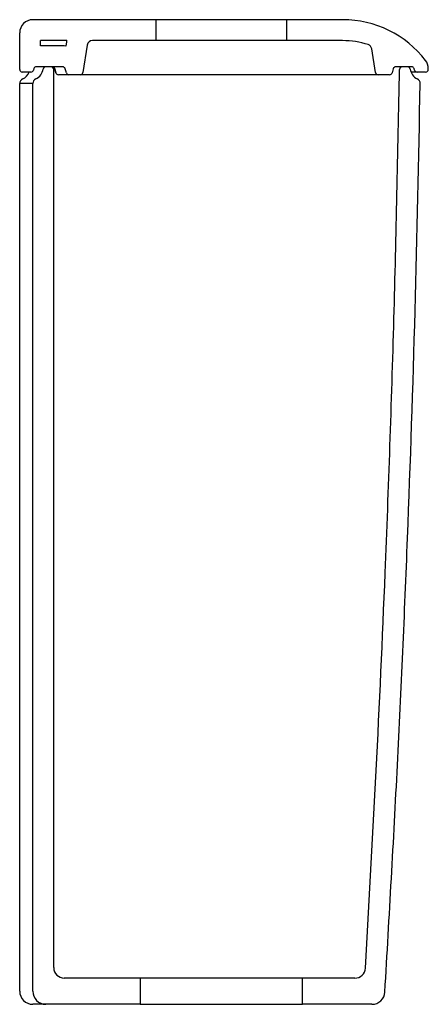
# Model space of a CAD drawing. Header units: millimetres. Extents: x 4057.014 to 4057.17, y 1915.743 to 1916.119.
import ezdxf

# ---------------------------------------------------------------- set-up
doc = ezdxf.new("R2010")
doc.units = ezdxf.units.MM
doc.layers.add('SANINDUSA', color=3, linetype='Continuous')

msp = doc.modelspace()

# ---------------------------------------------------------------- linework, layer by layer
at = {"layer": 'SANINDUSA'}
for p, q in [((4057.066169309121, 1916.118827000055), (4057.019169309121, 1916.118827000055)), ((4057.066169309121, 1916.118827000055), (4057.066169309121, 1916.110827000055)), ((4057.116169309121, 1916.118827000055), (4057.066169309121, 1916.118827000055)), ((4057.116169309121, 1916.110827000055), (4057.116169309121, 1916.118827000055)), ((4057.137443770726, 1916.118827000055), (4057.116169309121, 1916.118827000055)), ((4057.014169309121, 1916.099827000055), (4057.014169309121, 1916.113827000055)), ((4057.022169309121, 1916.108827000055), (4057.022169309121, 1916.110827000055)), ((4057.032138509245, 1916.110827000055), (4057.022169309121, 1916.110827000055)), ((4057.030598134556, 1916.108827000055), (4057.022169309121, 1916.108827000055)), ((4057.03205958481, 1916.110391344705), (4057.031799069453, 1916.108746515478)), ((4057.039961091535, 1916.109139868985), (4057.038302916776, 1916.09867056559)), ((4057.066169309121, 1916.110827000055), (4057.041936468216, 1916.110827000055)), ((4057.116169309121, 1916.110827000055), (4057.066169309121, 1916.110827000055)), ((4057.137443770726, 1916.110827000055), (4057.116169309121, 1916.110827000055)), ((4057.148554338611, 1916.107715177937), (4057.148543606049, 1916.107715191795)), ((4057.149986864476, 1916.09867056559), (4057.148554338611, 1916.107715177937)), ((4057.019594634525, 1916.100136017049), (4057.01939382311, 1916.099517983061)), ((4057.030598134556, 1916.100827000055), (4057.020545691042, 1916.100827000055)), ((4057.026169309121, 1916.100827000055), (4057.02410157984, 1916.100827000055)), ((4057.027169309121, 1915.756827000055), (4057.027169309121, 1916.099827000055)), ((4057.027561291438, 1916.100094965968), (4057.027972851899, 1916.098559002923)), ((4057.027970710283, 1916.09856818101), (4057.027564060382, 1916.1000858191)), ((4057.031970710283, 1916.09856818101), (4057.031564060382, 1916.1000858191)), ((4057.156725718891, 1916.1000858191), (4057.15631906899, 1916.09856818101)), ((4057.16374409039, 1916.100827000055), (4057.157691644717, 1916.100827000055)), ((4057.162233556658, 1916.100827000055), (4057.160152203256, 1916.100827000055)), ((4057.164895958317, 1916.099517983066), (4057.164695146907, 1916.100136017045)), ((4057.170136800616, 1916.099810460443), (4057.170142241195, 1916.100139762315)), ((4057.018442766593, 1916.098827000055), (4057.015169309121, 1916.098827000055)), ((4057.020311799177, 1916.096208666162), (4057.020311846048, 1916.096208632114)), ((4057.030783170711, 1916.097827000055), (4057.028936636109, 1916.097827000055)), ((4057.032936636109, 1916.097827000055), (4057.030783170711, 1916.097827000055)), ((4057.037315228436, 1916.097827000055), (4057.032936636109, 1916.097827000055)), ((4057.040190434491, 1916.097827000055), (4057.037315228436, 1916.097827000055)), ((4057.042818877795, 1916.097827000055), (4057.040190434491, 1916.097827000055)), ((4057.14997972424, 1916.098670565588), (4057.149986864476, 1916.09867056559)), ((4057.155353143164, 1916.097827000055), (4057.150974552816, 1916.097827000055)), ((4057.156316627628, 1916.098559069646), (4057.156319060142, 1916.098568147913)), ((4057.169136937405, 1916.098827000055), (4057.165847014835, 1916.098827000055)), ((4057.014169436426, 1916.09440118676), (4057.014169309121, 1916.09440142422)), ((4057.014169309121, 1915.747827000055), (4057.014169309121, 1916.09440142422)), ((4057.014171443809, 1916.094400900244), (4057.014169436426, 1916.09440118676)), ((4057.016694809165, 1916.09440186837), (4057.016669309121, 1916.094401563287)), ((4057.016751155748, 1916.094402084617), (4057.016694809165, 1916.09440186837)), ((4057.019169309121, 1915.747827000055), (4057.019169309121, 1916.09440142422)), ((4057.060169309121, 1915.752827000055), (4057.031169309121, 1915.752827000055)), ((4057.060169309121, 1915.752827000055), (4057.060169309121, 1915.742827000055)), ((4057.122169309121, 1915.752827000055), (4057.060169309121, 1915.752827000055)), ((4057.122169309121, 1915.742827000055), (4057.122169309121, 1915.752827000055)), ((4057.142122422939, 1915.752827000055), (4057.122169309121, 1915.752827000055)), ((4057.024169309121, 1915.742827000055), (4057.019169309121, 1915.742827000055)), ((4057.060169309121, 1915.742827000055), (4057.024169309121, 1915.742827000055)), ((4057.060169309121, 1915.742827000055), (4057.122169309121, 1915.742827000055)), ((4057.148594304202, 1915.742827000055), (4057.122169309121, 1915.742827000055))]:
    msp.add_line(p, q, dxfattribs=at)
for centre, radius, start, end in [((4057.019169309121, 1916.113827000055), 0.005, 90, 180), ((4057.137443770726, 1916.078827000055), 0.04000000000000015, 37.68305867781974, 90), ((4057.030598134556, 1916.099827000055), 0.009000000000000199, 82.33173892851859, 90), ((4057.041936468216, 1916.108827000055), 0.01000000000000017, 168.4630409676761, 171.0000000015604), ((4057.041936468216, 1916.108827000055), 0.001999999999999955, 90, 171.0000000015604), ((4057.137443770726, 1916.078827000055), 0.03200000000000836, 72.27153136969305, 90), ((4057.14657896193, 1916.107402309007), 0.002000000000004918, 8.999999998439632, 72.27153136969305), ((4057.015169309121, 1916.099827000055), 0.0009999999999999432, 180, 270), ((4057.020545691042, 1916.099827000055), 0.001000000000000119, 90, 162.0000000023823), ((4057.018167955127, 1916.100725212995), 0.004999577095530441, 295.3923458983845, 351.3906382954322), ((4057.018169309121, 1916.100725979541), 0.004999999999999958, 295.3769335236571, 351.3829300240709), ((4057.024099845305, 1916.099827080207), 0.0009999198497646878, 90.00269219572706, 171.3890901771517), ((4057.02410157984, 1916.099827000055), 0.0009999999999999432, 90, 171.382930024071), ((4057.026169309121, 1916.099827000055), 0.0009999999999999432, 0, 90), ((4057.026598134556, 1916.099827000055), 0.001000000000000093, 14.99999999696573, 90), ((4057.030598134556, 1916.099827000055), 0.001000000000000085, 14.99999999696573, 90), ((4057.157691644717, 1916.099827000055), 0.001000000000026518, 90, 165.0000000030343), ((4057.160152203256, 1916.099827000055), 0.001000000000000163, 90, 179.0583306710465), ((4057.162233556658, 1916.099827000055), 0.00100000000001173, 8.448568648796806, 90), ((4057.168168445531, 1916.100708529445), 0.005000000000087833, 188.4485686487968, 243.6595348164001), ((4057.16374409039, 1916.099827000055), 0.001000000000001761, 17.99999971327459, 90), ((4057.165142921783, 1916.100222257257), 0.005000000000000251, 359.0546346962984, 37.68305867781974), ((4057.169136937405, 1916.099827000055), 0.001000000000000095, 270, 359.0523068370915), ((4057.016169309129, 1916.094401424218), 0.002000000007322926, 115.3746271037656, 179.9999999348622), ((4057.013169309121, 1916.100725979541), 0.004999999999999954, 295.3778561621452, 337.3516144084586), ((4057.018442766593, 1916.099827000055), 0.001000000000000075, 270, 342.0000000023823), ((4057.021169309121, 1916.09440142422), 0.00200000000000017, 115.3769335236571, 180), ((4057.028936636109, 1916.098827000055), 0.001000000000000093, 194.9999999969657, 270), ((4057.032936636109, 1916.098827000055), 0.001000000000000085, 194.9999999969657, 270), ((4057.037315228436, 1916.098827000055), 0.001000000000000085, 270, 351.0000000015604), ((4057.150974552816, 1916.098827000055), 0.001000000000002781, 188.9999999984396, 270), ((4057.155353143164, 1916.098827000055), 0.001000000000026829, 270, 345.0000000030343), ((4057.165847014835, 1916.099827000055), 0.001000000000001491, 197.9999997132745, 270), ((4057.16506251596, 1916.094435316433), 0.002000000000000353, 359.0207551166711, 63.6595348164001), ((4057.031169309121, 1915.756827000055), 0.004000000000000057, 180, 270), ((4057.142122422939, 1915.756827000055), 0.003999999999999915, 270, 356.5920232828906), ((4057.019169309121, 1915.747827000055), 0.005, 180, 270), ((4057.024169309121, 1915.747827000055), 0.005, 180, 270), ((4057.148594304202, 1915.747827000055), 0.005, 270, 356.5313390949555)]:
    msp.add_arc(centre, radius, start, end, dxfattribs=at)
for points, knots in [([(4057.146115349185, 1915.756589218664), (4057.147546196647, 1915.781746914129), (4057.150408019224, 1915.832064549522), (4057.154105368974, 1915.914779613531), (4057.157255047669, 1916.004037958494), (4057.158524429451, 1916.068136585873), (4057.159152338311, 1916.099843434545)], [0, 0, 0, 0, 0.2200539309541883, 0.440127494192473, 0.7230550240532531, 1, 1, 1, 1]), ([(4057.150974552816, 1916.097827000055), (4057.150923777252, 1916.097827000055), (4057.150822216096, 1916.097827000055), (4057.14991959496, 1916.097827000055), (4057.148957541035, 1916.097827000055), (4057.147707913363, 1916.097827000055), (4057.146285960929, 1916.097827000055), (4057.144310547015, 1916.097827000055), (4057.14139812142, 1916.097827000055), (4057.137280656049, 1916.097827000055), (4057.131817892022, 1916.097827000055), (4057.125436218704, 1916.097827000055), (4057.118192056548, 1916.097827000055), (4057.110206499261, 1916.097827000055), (4057.101588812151, 1916.097827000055), (4057.092432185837, 1916.097827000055), (4057.082873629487, 1916.097827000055), (4057.073006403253, 1916.097827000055), (4057.062952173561, 1916.097827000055), (4057.052826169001, 1916.097827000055), (4057.046151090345, 1916.097827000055), (4057.042818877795, 1916.097827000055)], [0, 0, 0, 0, 0.09338575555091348, 0.186789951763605, 0.280176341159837, 0.3163018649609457, 0.3525325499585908, 0.388719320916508, 0.42478477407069, 0.4728830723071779, 0.5211346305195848, 0.5692336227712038, 0.6172345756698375, 0.6653880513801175, 0.7133892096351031, 0.7611029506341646, 0.8089666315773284, 0.8566796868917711, 0.9044031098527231, 0.9522778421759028, 1, 1, 1, 1]), ([(4057.165847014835, 1916.098827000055), (4057.165846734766, 1916.098827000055), (4057.165842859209, 1916.098827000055), (4057.165674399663, 1916.098827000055), (4057.165111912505, 1916.098827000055), (4057.164440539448, 1916.098827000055), (4057.163926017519, 1916.098827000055), (4057.163638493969, 1916.098827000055)], [0, 0, 0, 0, 0.02425752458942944, 0.3356726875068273, 0.6470876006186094, 0.8027865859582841, 1, 1, 1, 1]), ([(4057.016669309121, 1916.094401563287), (4057.016610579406, 1916.094401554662), (4057.015819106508, 1916.094401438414), (4057.014570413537, 1916.094401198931), (4057.014304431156, 1916.094400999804), (4057.014171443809, 1916.094400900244)], [0, 0, 0, 0, 0.03853216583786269, 0.5192799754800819, 1, 1, 1, 1]), ([(4057.019169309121, 1916.094401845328), (4057.01916285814, 1916.094401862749), (4057.019128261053, 1916.094401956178), (4057.01856302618, 1916.094402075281), (4057.017328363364, 1916.094402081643), (4057.016751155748, 1916.094402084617)], [0, 0, 0, 0, 0.1087713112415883, 0.5833486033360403, 1, 1, 1, 1]), ([(4057.153585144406, 1915.747524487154), (4057.155246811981, 1915.776396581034), (4057.158570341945, 1915.834144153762), (4057.162349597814, 1915.920844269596), (4057.165312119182, 1916.007597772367), (4057.166478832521, 1916.065465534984), (4057.167062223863, 1916.094401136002)], [0, 0, 0, 0, 0.2499067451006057, 0.4998427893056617, 0.7499065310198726, 1, 1, 1, 1])]:
    msp.add_open_spline(points, degree=3, knots=knots, dxfattribs=at)

doc.saveas('drawing.dxf')
